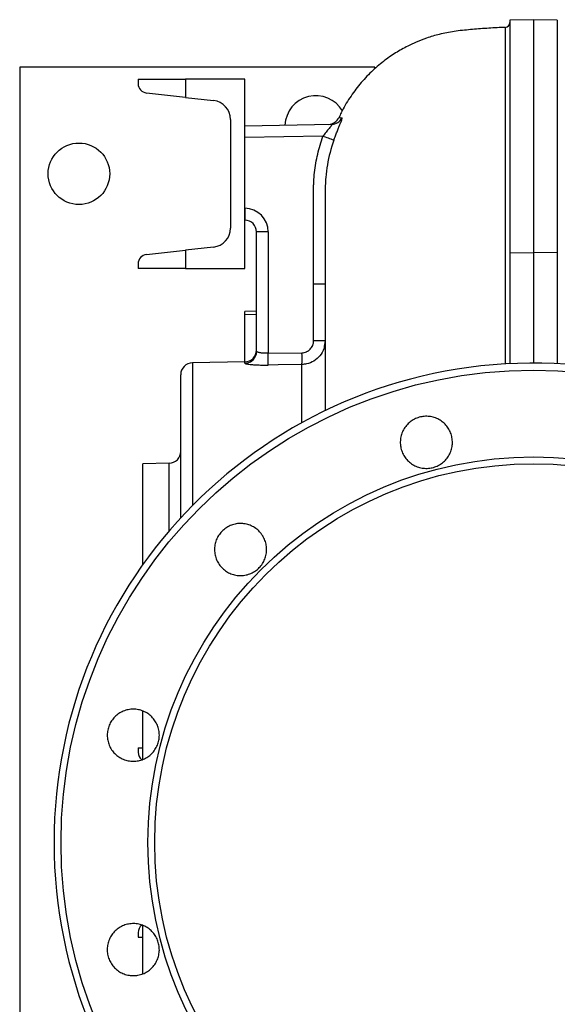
# Model space of a CAD drawing. Header units: millimetres. Extents: x 3 to 2256, y 2 to 810.
# Tile 3 of 9: x 3 to 230, y 386 to 802. Entities that reach past the tile are written whole.
import ezdxf

# ---------------------------------------------------------------- set-up
doc = ezdxf.new("R2010")
doc.units = ezdxf.units.MM

msp = doc.modelspace()

# ---------------------------------------------------------------- linework, layer by layer
at = {"color": 7, "linetype": 'Continuous', "lineweight": 25}
for p, q in [((219.84, 801.71), (209.84, 801.54)), ((209.84, 801.54), (209.84, 703.26)), ((229.84, 801.54), (219.84, 801.71)), ((219.84, 801.71), (219.84, 703.39)), ((229.84, 801.54), (229.84, 703.26)), ((2.84, 781.61), (2.84, 126.61)), ((152.84, 781.61), (2.84, 781.61)), ((152.84, 780.97), (152.84, 781.61)), ((52.84, 776.61), (52.84, 774.71)), ((52.84, 776.61), (72.84, 776.61)), ((72.84, 776.61), (72.84, 768.89)), ((97.84, 776.61), (72.84, 776.61)), ((97.84, 755.81), (97.84, 776.61)), ((72.84, 768.89), (56.4, 770.73)), ((72.84, 768.89), (84.73, 767.56)), ((91.84, 759.61), (91.84, 713.61)), ((97.84, 756.88), (134.61, 757.52)), ((137.66, 760.4), (137.66, 760.4)), ((97.84, 751.88), (97.84, 755.81)), ((130.87, 752.45), (97.84, 751.88)), ((97.84, 722.05), (97.84, 751.88)), ((97.84, 722.05), (97.93, 722.05)), ((97.84, 718.12), (97.84, 722.05)), ((97.84, 696.61), (97.84, 718.12)), ((97.93, 717.05), (97.84, 717.05)), ((102.84, 661.57), (102.84, 712.05)), ((107.75, 712.05), (102.84, 712.05)), ((107.75, 712.05), (107.75, 660.77)), ((56.4, 702.5), (72.84, 704.33)), ((84.73, 705.66), (72.84, 704.33)), ((72.84, 704.33), (72.84, 696.61)), ((209.84, 703.26), (219.84, 703.39)), ((209.84, 703.26), (209.84, 656.37)), ((219.84, 703.39), (219.84, 656.61)), ((229.84, 703.26), (219.84, 703.39)), ((229.84, 703.26), (229.84, 656.37)), ((52.84, 698.52), (52.84, 696.61)), ((72.84, 696.61), (52.84, 696.61)), ((72.84, 696.61), (97.84, 696.61)), ((131.84, 689.94), (126.93, 689.94)), ((126.93, 666.02), (126.93, 689.94)), ((102.84, 678.56), (97.84, 678.48)), ((97.84, 677.04), (97.84, 678.48)), ((97.84, 657.11), (97.84, 677.04)), ((131.84, 666.02), (126.93, 666.02)), ((131.84, 666.02), (131.46, 663.79)), ((107.75, 660.77), (122.01, 660.99)), ((97.93, 657.12), (75.75, 656.73)), ((70.84, 591.25), (70.84, 651.73)), ((65.93, 614.31), (54.84, 614.11)), ((54.84, 571.51), (54.84, 614.11)), ((54.84, 489.25), (54.84, 509.63)), ((52.84, 494.11), (52.84, 492.21)), ((52.84, 494.11), (54.84, 494.11)), ((52.84, 416.02), (52.84, 414.11)), ((54.84, 398.58), (54.84, 418.99)), ((52.84, 414.11), (54.84, 414.11))]:
    msp.add_line(p, q, dxfattribs=at)
at = {"color": 8, "linetype": 'Continuous', "lineweight": 25}
for p, q in [((102.84, 677.1), (97.84, 677.04)), ((75.75, 656.73), (75.75, 596.4)), ((97.93, 656.58), (97.93, 657.12)), ((122.01, 631.42), (122.01, 656.03)), ((65.93, 585.71), (65.93, 614.31))]:
    msp.add_line(p, q, dxfattribs=at)
at = {"color": 7, "linetype": 'Continuous', "lineweight": 25, "flags": 128}
for points in [[(102.84, 661.57), (102.75, 660.61), (102.67, 660.28)], [(122.01, 656.03), (112.02, 655.87), (107.75, 655.81)]]:
    msp.add_lwpolyline(points, dxfattribs=at)
at = {"color": 7, "linetype": 'Continuous', "lineweight": 25}
for centre, radius in [((27.84, 736.61), 13), ((219.84, 454.11), 199.55), ((219.84, 454.11), 162.87), ((219.84, 454.11), 160)]:
    msp.add_circle(centre, radius, dxfattribs=at)
for centre, radius, start, end in [((207.84, 800.48), 2, 271.8409, 360), ((56.84, 774.71), 4, 180, 263.6217), ((127.84, 756.61), 13, 30.1852, 177.5326), ((83.84, 759.61), 8, 0, 83.6217), ((133.09, 762.49), 5, 271.0006, 335.4679), ((134.52, 762.5), 4.99, 271.0302, 332.5878), ((52.15, 528.89), 237.02, 69.4152, 70.602), ((169.56, 719.55), 71.68, 178.0016, 181.9984), ((97.75, 712.05), 10, 0, 89), ((97.84, 712.05), 5, 0, 89), ((83.84, 713.61), 8, 276.3783, 0), ((56.84, 698.52), 4, 96.3783, 180), ((97.84, 662.12), 5, 271, 0), ((15.12, 658.29), 92.66, 358.4655, 1.5345), ((29.2, 658.51), 92.85, 358.4688, 1.5312), ((219.84, 454.11), 202.5, 0.9385, 359.0615), ((75.84, 651.73), 5, 91, 180), ((65.84, 619.31), 5, 271, 0), ((56.84, 492.21), 4, 180, 232.5296), ((56.84, 416.02), 4, 127.469, 180)]:
    msp.add_arc(centre, radius, start, end, dxfattribs=at)
at = {"color": 8, "linetype": 'Continuous', "lineweight": 25}
msp.add_arc((97.84, 661.58), 5, 270.9529, 344.9596, dxfattribs=at)
at = {"color": 7, "linetype": 'Continuous', "lineweight": 25}
for points, knots in [([(207.92, 798.47), (207.62, 798.46), (204.99, 798.38), (200.08, 798.08), (193.18, 797.52), (186.47, 796.89), (180.26, 795.67), (174.9, 794.08), (170.48, 792.37), (166.97, 790.73), (164.09, 789.19), (161.5, 787.65), (158.95, 785.96), (155.47, 783.4), (151.18, 779.69), (146.38, 774.56), (142.13, 768.74), (139.22, 763.96), (138, 761.05), (137.72, 760.38)], [0, 0, 0, 0, 0.0103911, 0.0927866, 0.1728285, 0.2541745, 0.3294409, 0.3952353, 0.4510224, 0.4963847, 0.5320303, 0.5668663, 0.6030434, 0.6405691, 0.7196457, 0.8033128, 0.8883893, 0.9743479, 1, 1, 1, 1]), ([(134.61, 757.52), (134.67, 757.52), (134.68, 757.48), (134.64, 757.35), (134.62, 757.3), (134.55, 757.18), (134.5, 757.11), (134.4, 756.95), (134.34, 756.87), (134.2, 756.68), (134.12, 756.58), (133.88, 756.27), (133.69, 756.04), (133.3, 755.56), (133.09, 755.3), (132.66, 754.77), (132.44, 754.5), (131.77, 753.65), (131.32, 753.06), (130.87, 752.45)], [0, 0, 0, 0, 0.125, 0.125, 0.1875, 0.1875, 0.25, 0.25, 0.3125, 0.3125, 0.375, 0.375, 0.5, 0.5, 0.625, 0.625, 0.75, 0.75, 1, 1, 1, 1]), ([(135.49, 750.78), (135.71, 751.4), (135.93, 752.01), (136.27, 752.9), (136.38, 753.2), (136.61, 753.78), (136.72, 754.07), (137.06, 754.92), (137.27, 755.45), (137.68, 756.47), (137.88, 756.95), (138.22, 757.82), (138.38, 758.21), (138.65, 758.91), (138.75, 759.21), (138.91, 759.69), (138.96, 759.88), (139, 760.13), (138.99, 760.2), (138.94, 760.21)], [0, 0, 0, 0, 0.125, 0.125, 0.1875, 0.1875, 0.25, 0.25, 0.375, 0.375, 0.5, 0.5, 0.625, 0.625, 0.75, 0.75, 0.875, 0.875, 1, 1, 1, 1]), ([(126.93, 689.94), (126.93, 700.44), (126.93, 713.57), (126.93, 726.69), (126.93, 729.97), (126.93, 730.63), (126.96, 731.94), (126.99, 732.59), (127.09, 734.56), (127.2, 735.88), (127.64, 739.79), (128.08, 742.37), (129.25, 747.46), (129.99, 749.97), (130.87, 752.45)], [0, 0, 0, 0, 0.5, 0.625, 0.625, 0.65625, 0.65625, 0.6875, 0.6875, 0.75, 0.75, 0.875, 0.875, 1, 1, 1, 1]), ([(135.49, 750.78), (134.28, 747.38), (133.37, 743.92), (132.46, 738.63), (132.23, 736.85), (131.99, 734.16), (131.94, 733.26), (131.88, 731.91), (131.86, 731.23), (131.84, 730.45), (131.84, 730.11), (131.84, 729.88), (131.84, 729.77), (131.84, 729.66)], [0, 0, 0, 0, 0.5, 0.5, 0.75, 0.75, 0.875, 0.875, 0.9375, 0.96875, 0.984375, 0.984375, 1, 1, 1, 1]), ([(131.84, 729.51), (131.84, 729.49), (131.84, 729.14), (131.84, 728.32), (131.84, 726.93), (131.84, 725.12), (131.84, 722.87), (131.84, 720.14), (131.84, 716.85), (131.84, 712.88), (131.84, 708.11), (131.84, 702.84), (131.84, 697.13), (131.84, 691.07), (131.84, 684.21), (131.84, 676.49), (131.84, 667.85), (131.84, 658.25), (131.84, 647.96), (131.84, 640.6), (131.84, 636.73), (131.84, 636.45)], [0, 0, 0, 0, 0.002151, 0.032302, 0.067684, 0.108298, 0.154145, 0.202179, 0.254911, 0.312387, 0.374678, 0.441879, 0.500118, 0.56174, 0.6268, 0.695353, 0.767458, 0.843172, 0.922423, 0.994256, 1, 1, 1, 1]), ([(122.01, 660.99), (122.34, 661), (122.67, 661.03), (123.31, 661.17), (123.61, 661.27), (124.06, 661.46), (124.2, 661.53), (124.49, 661.69), (124.63, 661.78), (125.03, 662.06), (125.27, 662.26), (125.73, 662.73), (125.93, 662.99), (126.29, 663.53), (126.44, 663.81), (126.62, 664.27), (126.67, 664.42), (126.76, 664.73), (126.8, 664.89), (126.9, 665.37), (126.93, 665.69), (126.93, 666.02)], [0, 0, 0, 0, 0.125, 0.125, 0.25, 0.25, 0.3125, 0.3125, 0.375, 0.375, 0.5, 0.5, 0.625, 0.625, 0.75, 0.75, 0.8125, 0.8125, 0.875, 0.875, 1, 1, 1, 1]), ([(107.75, 660.77), (107.42, 660.76), (107.1, 660.76), (106.63, 660.77), (106.47, 660.77), (106.16, 660.78), (106, 660.79), (105.56, 660.82), (105.27, 660.85), (104.74, 660.91), (104.49, 660.95), (104.04, 661.03), (103.84, 661.08), (103.48, 661.17), (103.33, 661.22), (103.09, 661.32), (103, 661.37), (102.87, 661.47), (102.84, 661.52), (102.84, 661.57)], [0, 0, 0, 0, 0.125, 0.125, 0.1875, 0.1875, 0.25, 0.25, 0.375, 0.375, 0.5, 0.5, 0.625, 0.625, 0.75, 0.75, 0.875, 0.875, 1, 1, 1, 1]), ([(97.93, 656.58), (97.93, 656.53), (97.99, 656.49), (98.25, 656.39), (98.44, 656.34), (98.81, 656.26), (98.95, 656.24), (99.26, 656.19), (99.43, 656.17), (99.97, 656.1), (100.38, 656.05), (101.29, 655.97), (101.79, 655.94), (102.86, 655.88), (103.42, 655.85), (104.31, 655.82), (104.61, 655.82), (105.23, 655.81), (105.54, 655.8), (106.47, 655.79), (107.11, 655.8), (107.75, 655.81)], [0, 0, 0, 0, 0.125, 0.125, 0.25, 0.25, 0.3125, 0.3125, 0.375, 0.375, 0.5, 0.5, 0.625, 0.625, 0.75, 0.75, 0.8125, 0.8125, 0.875, 0.875, 1, 1, 1, 1]), ([(171.7, 612.53), (171, 612.71), (170.32, 612.97), (169.36, 613.44), (169.05, 613.62), (168.43, 614), (168.13, 614.21), (167.27, 614.87), (166.75, 615.36), (166.04, 616.17), (165.82, 616.45), (165.39, 617.04), (165.2, 617.34), (164.66, 618.28), (164.36, 618.93), (164.01, 619.96), (163.91, 620.31), (163.75, 621.01), (163.62, 621.71), (163.56, 622.43), (163.54, 623.15), (163.55, 623.51), (163.62, 624.59), (163.73, 625.3), (164.01, 626.34), (164.12, 626.68), (164.38, 627.36), (164.52, 627.69), (165, 628.66), (165.38, 629.27), (166.04, 630.13), (166.27, 630.41), (166.77, 630.93), (167.02, 631.18), (167.83, 631.89), (168.41, 632.31), (169.67, 633.04), (170.33, 633.33), (171.35, 633.68), (171.69, 633.78), (172.39, 633.94), (172.75, 634.01), (173.83, 634.15), (174.54, 634.17), (175.98, 634.08), (176.7, 633.96), (178.09, 633.59), (178.76, 633.34), (179.73, 632.86), (180.05, 632.68), (180.66, 632.3), (181.25, 631.89), (181.8, 631.43), (182.32, 630.94), (182.58, 630.68), (183.29, 629.86), (183.71, 629.28), (184.25, 628.35), (184.41, 628.03), (184.71, 627.37), (184.85, 627.03), (185.19, 626.01), (185.36, 625.31), (185.5, 624.24), (185.53, 623.88), (185.55, 623.15), (185.55, 622.79), (185.48, 621.72), (185.36, 621.01), (185.08, 619.96), (184.97, 619.62), (184.72, 618.94), (184.43, 618.29), (184.08, 617.66), (183.7, 617.05), (183.5, 616.75), (182.84, 615.89), (182.35, 615.36), (181.27, 614.41), (180.67, 613.99), (179.43, 613.27), (178.78, 612.97), (177.75, 612.62), (177.4, 612.52), (176.7, 612.36), (176.35, 612.29), (175.28, 612.15), (174.56, 612.13), (173.11, 612.22), (172.4, 612.34), (171.7, 612.53)], [0, 0, 0, 0, 0.03125, 0.03125, 0.046875, 0.046875, 0.0625, 0.0625, 0.09375, 0.09375, 0.109375, 0.109375, 0.125, 0.125, 0.15625, 0.15625, 0.171875, 0.171875, 0.1875, 0.203125, 0.203125, 0.21875, 0.21875, 0.25, 0.25, 0.265625, 0.265625, 0.28125, 0.28125, 0.3125, 0.3125, 0.328125, 0.328125, 0.34375, 0.34375, 0.375, 0.375, 0.40625, 0.40625, 0.421875, 0.421875, 0.4375, 0.4375, 0.46875, 0.46875, 0.5, 0.5, 0.53125, 0.53125, 0.546875, 0.546875, 0.5625, 0.578125, 0.578125, 0.59375, 0.59375, 0.625, 0.625, 0.640625, 0.640625, 0.65625, 0.65625, 0.6875, 0.6875, 0.703125, 0.703125, 0.71875, 0.71875, 0.75, 0.75, 0.765625, 0.765625, 0.78125, 0.796875, 0.796875, 0.8125, 0.8125, 0.84375, 0.84375, 0.875, 0.875, 0.90625, 0.90625, 0.921875, 0.921875, 0.9375, 0.9375, 0.96875, 0.96875, 1, 1, 1, 1]), ([(98.94, 567.23), (98.24, 567.04), (97.53, 566.93), (96.46, 566.86), (96.1, 566.85), (95.38, 566.88), (95.01, 566.91), (93.94, 567.05), (93.24, 567.21), (92.22, 567.56), (91.88, 567.69), (91.22, 567.99), (90.9, 568.15), (89.97, 568.69), (89.39, 569.11), (88.57, 569.82), (88.31, 570.08), (87.82, 570.6), (87.36, 571.15), (86.95, 571.74), (86.57, 572.35), (86.39, 572.67), (85.91, 573.64), (85.66, 574.31), (85.38, 575.35), (85.3, 575.7), (85.18, 576.42), (85.14, 576.78), (85.07, 577.86), (85.1, 578.57), (85.24, 579.64), (85.3, 580), (85.47, 580.71), (85.56, 581.05), (85.91, 582.07), (86.21, 582.73), (86.93, 583.98), (87.35, 584.57), (88.06, 585.38), (88.31, 585.63), (88.84, 586.13), (89.11, 586.36), (89.97, 587.02), (90.58, 587.4), (91.87, 588.04), (92.55, 588.3), (93.94, 588.67), (94.65, 588.79), (95.73, 588.86), (96.09, 588.86), (96.81, 588.84), (97.53, 588.78), (98.24, 588.65), (98.94, 588.49), (99.29, 588.39), (100.31, 588.04), (100.97, 587.75), (101.9, 587.21), (102.2, 587.01), (102.79, 586.59), (103.08, 586.37), (103.89, 585.66), (104.38, 585.13), (105.04, 584.28), (105.24, 583.98), (105.63, 583.36), (105.8, 583.05), (106.28, 582.09), (106.53, 581.41), (106.81, 580.36), (106.89, 580.01), (107.01, 579.3), (107.09, 578.59), (107.1, 577.87), (107.08, 577.15), (107.05, 576.79), (106.91, 575.71), (106.75, 575.01), (106.29, 573.65), (105.98, 572.99), (105.27, 571.74), (104.85, 571.16), (104.14, 570.34), (103.88, 570.08), (103.36, 569.59), (103.08, 569.35), (102.23, 568.7), (101.62, 568.32), (100.32, 567.67), (99.64, 567.42), (98.94, 567.23)], [0, 0, 0, 0, 0.03125, 0.03125, 0.046875, 0.046875, 0.0625, 0.0625, 0.09375, 0.09375, 0.109375, 0.109375, 0.125, 0.125, 0.15625, 0.15625, 0.171875, 0.171875, 0.1875, 0.203125, 0.203125, 0.21875, 0.21875, 0.25, 0.25, 0.265625, 0.265625, 0.28125, 0.28125, 0.3125, 0.3125, 0.328125, 0.328125, 0.34375, 0.34375, 0.375, 0.375, 0.40625, 0.40625, 0.421875, 0.421875, 0.4375, 0.4375, 0.46875, 0.46875, 0.5, 0.5, 0.53125, 0.53125, 0.546875, 0.546875, 0.5625, 0.578125, 0.578125, 0.59375, 0.59375, 0.625, 0.625, 0.640625, 0.640625, 0.65625, 0.65625, 0.6875, 0.6875, 0.703125, 0.703125, 0.71875, 0.71875, 0.75, 0.75, 0.765625, 0.765625, 0.78125, 0.796875, 0.796875, 0.8125, 0.8125, 0.84375, 0.84375, 0.875, 0.875, 0.90625, 0.90625, 0.921875, 0.921875, 0.9375, 0.9375, 0.96875, 0.96875, 1, 1, 1, 1]), ([(58.58, 491.63), (58.07, 491.11), (57.51, 490.66), (56.62, 490.06), (56.31, 489.88), (55.67, 489.54), (55.34, 489.38), (54.34, 488.97), (53.66, 488.76), (52.6, 488.55), (52.24, 488.5), (51.52, 488.42), (51.16, 488.41), (50.08, 488.41), (49.37, 488.48), (48.3, 488.69), (47.95, 488.78), (47.26, 488.99), (46.59, 489.23), (45.94, 489.53), (45.3, 489.87), (44.99, 490.06), (44.09, 490.66), (43.53, 491.12), (42.77, 491.88), (42.53, 492.15), (42.07, 492.71), (41.86, 493), (41.26, 493.89), (40.92, 494.53), (40.5, 495.52), (40.38, 495.87), (40.17, 496.56), (40.08, 496.91), (39.87, 497.96), (39.8, 498.68), (39.8, 500.13), (39.87, 500.85), (40.08, 501.9), (40.17, 502.25), (40.38, 502.94), (40.5, 503.28), (40.92, 504.28), (41.25, 504.91), (42.05, 506.11), (42.52, 506.68), (43.53, 507.69), (44.08, 508.15), (44.99, 508.75), (45.3, 508.94), (45.93, 509.28), (46.58, 509.58), (47.26, 509.83), (47.95, 510.04), (48.3, 510.12), (49.36, 510.34), (50.08, 510.41), (51.15, 510.41), (51.51, 510.39), (52.23, 510.32), (52.59, 510.27), (53.65, 510.06), (54.34, 509.85), (55.34, 509.44), (55.66, 509.28), (56.3, 508.94), (56.61, 508.76), (57.51, 508.16), (58.06, 507.7), (58.83, 506.94), (59.07, 506.67), (59.53, 506.11), (59.96, 505.54), (60.33, 504.92), (60.67, 504.29), (60.82, 503.96), (61.24, 502.96), (61.45, 502.27), (61.73, 500.86), (61.8, 500.13), (61.8, 498.7), (61.73, 497.98), (61.52, 496.92), (61.44, 496.57), (61.23, 495.88), (61.11, 495.54), (60.7, 494.54), (60.36, 493.91), (59.55, 492.7), (59.09, 492.14), (58.58, 491.63)], [0, 0, 0, 0, 0.03125, 0.03125, 0.046875, 0.046875, 0.0625, 0.0625, 0.09375, 0.09375, 0.109375, 0.109375, 0.125, 0.125, 0.15625, 0.15625, 0.171875, 0.171875, 0.1875, 0.203125, 0.203125, 0.21875, 0.21875, 0.25, 0.25, 0.265625, 0.265625, 0.28125, 0.28125, 0.3125, 0.3125, 0.328125, 0.328125, 0.34375, 0.34375, 0.375, 0.375, 0.40625, 0.40625, 0.421875, 0.421875, 0.4375, 0.4375, 0.46875, 0.46875, 0.5, 0.5, 0.53125, 0.53125, 0.546875, 0.546875, 0.5625, 0.578125, 0.578125, 0.59375, 0.59375, 0.625, 0.625, 0.640625, 0.640625, 0.65625, 0.65625, 0.6875, 0.6875, 0.703125, 0.703125, 0.71875, 0.71875, 0.75, 0.75, 0.765625, 0.765625, 0.78125, 0.796875, 0.796875, 0.8125, 0.8125, 0.84375, 0.84375, 0.875, 0.875, 0.90625, 0.90625, 0.921875, 0.921875, 0.9375, 0.9375, 0.96875, 0.96875, 1, 1, 1, 1]), ([(61.43, 405.97), (61.24, 405.27), (60.99, 404.6), (60.51, 403.63), (60.34, 403.32), (59.95, 402.71), (59.75, 402.41), (59.09, 401.55), (58.6, 401.03), (57.79, 400.31), (57.5, 400.09), (56.91, 399.67), (56.61, 399.47), (55.68, 398.93), (55.03, 398.64), (54, 398.29), (53.65, 398.19), (52.95, 398.03), (52.24, 397.9), (51.53, 397.84), (50.81, 397.81), (50.44, 397.82), (49.36, 397.89), (48.65, 398.01), (47.61, 398.29), (47.27, 398.4), (46.59, 398.65), (46.26, 398.8), (45.29, 399.27), (44.68, 399.65), (43.83, 400.31), (43.55, 400.54), (43.02, 401.04), (42.77, 401.3), (42.06, 402.11), (41.64, 402.69), (40.92, 403.95), (40.62, 404.6), (40.27, 405.62), (40.17, 405.96), (40.01, 406.67), (39.94, 407.03), (39.8, 408.1), (39.78, 408.82), (39.87, 410.25), (39.99, 410.97), (40.36, 412.36), (40.61, 413.03), (41.09, 414), (41.27, 414.32), (41.65, 414.93), (42.06, 415.52), (42.52, 416.07), (43.01, 416.6), (43.27, 416.85), (44.09, 417.57), (44.67, 417.98), (45.61, 418.52), (45.93, 418.69), (46.59, 418.99), (46.92, 419.12), (47.95, 419.47), (48.64, 419.63), (49.71, 419.77), (50.08, 419.8), (50.8, 419.83), (51.16, 419.82), (52.23, 419.75), (52.94, 419.64), (53.99, 419.35), (54.34, 419.24), (55.01, 418.99), (55.67, 418.71), (56.29, 418.36), (56.91, 417.98), (57.21, 417.77), (58.07, 417.11), (58.59, 416.62), (59.54, 415.54), (59.97, 414.95), (60.69, 413.7), (60.98, 413.05), (61.33, 412.03), (61.43, 411.68), (61.6, 410.97), (61.66, 410.62), (61.8, 409.56), (61.83, 408.83), (61.73, 407.39), (61.62, 406.67), (61.43, 405.97)], [0, 0, 0, 0, 0.03125, 0.03125, 0.046875, 0.046875, 0.0625, 0.0625, 0.09375, 0.09375, 0.109375, 0.109375, 0.125, 0.125, 0.15625, 0.15625, 0.171875, 0.171875, 0.1875, 0.203125, 0.203125, 0.21875, 0.21875, 0.25, 0.25, 0.265625, 0.265625, 0.28125, 0.28125, 0.3125, 0.3125, 0.328125, 0.328125, 0.34375, 0.34375, 0.375, 0.375, 0.40625, 0.40625, 0.421875, 0.421875, 0.4375, 0.4375, 0.46875, 0.46875, 0.5, 0.5, 0.53125, 0.53125, 0.546875, 0.546875, 0.5625, 0.578125, 0.578125, 0.59375, 0.59375, 0.625, 0.625, 0.640625, 0.640625, 0.65625, 0.65625, 0.6875, 0.6875, 0.703125, 0.703125, 0.71875, 0.71875, 0.75, 0.75, 0.765625, 0.765625, 0.78125, 0.796875, 0.796875, 0.8125, 0.8125, 0.84375, 0.84375, 0.875, 0.875, 0.90625, 0.90625, 0.921875, 0.921875, 0.9375, 0.9375, 0.96875, 0.96875, 1, 1, 1, 1])]:
    msp.add_open_spline(points, degree=3, knots=knots, dxfattribs=at)
at = {"color": 8, "linetype": 'Continuous', "lineweight": 25}
for points, knots in [([(207.92, 656.14), (207.92, 658.12), (207.92, 662.98), (207.92, 670.52), (207.92, 678.8), (207.92, 686.88), (207.92, 694.74), (207.92, 702.71), (207.92, 710.76), (207.92, 718.88), (207.92, 726.67), (207.92, 734.16), (207.92, 741.32), (207.92, 748.14), (207.92, 754.57), (207.92, 760.81), (207.92, 766.8), (207.92, 772.47), (207.92, 777.62), (207.92, 782.26), (207.92, 786.36), (207.92, 789.91), (207.92, 792.87), (207.92, 795.19), (207.92, 796.91), (207.92, 797.99), (207.92, 798.49), (207.92, 798.43), (207.92, 798.41)], [0, 0, 0, 0, 0.022207, 0.054577, 0.087381, 0.120224, 0.153193, 0.186212, 0.224461, 0.262764, 0.301221, 0.339728, 0.378821, 0.417967, 0.457277, 0.496641, 0.540177, 0.583787, 0.627621, 0.671531, 0.716304, 0.761157, 0.806255, 0.851434, 0.895254, 0.93915, 0.983275, 1, 1, 1, 1]), ([(137.66, 760.4), (137.65, 760.4), (137.62, 760.4), (137.8, 760.37), (138.18, 760.31), (138.69, 760.24), (138.94, 760.21)], [0, 0, 0, 0, 0.07725, 0.386328, 0.693095, 1, 1, 1, 1]), ([(131.46, 663.79), (131.41, 663.42), (131.21, 661.93), (129.73, 659.63), (127.22, 657.36), (124.45, 656.21), (122.68, 656.08), (122.01, 656.03)], [0, 0, 0, 0, 0.084736, 0.340703, 0.596042, 0.849866, 1, 1, 1, 1])]:
    msp.add_open_spline(points, degree=3, knots=knots, dxfattribs=at)

doc.saveas('drawing.dxf')
